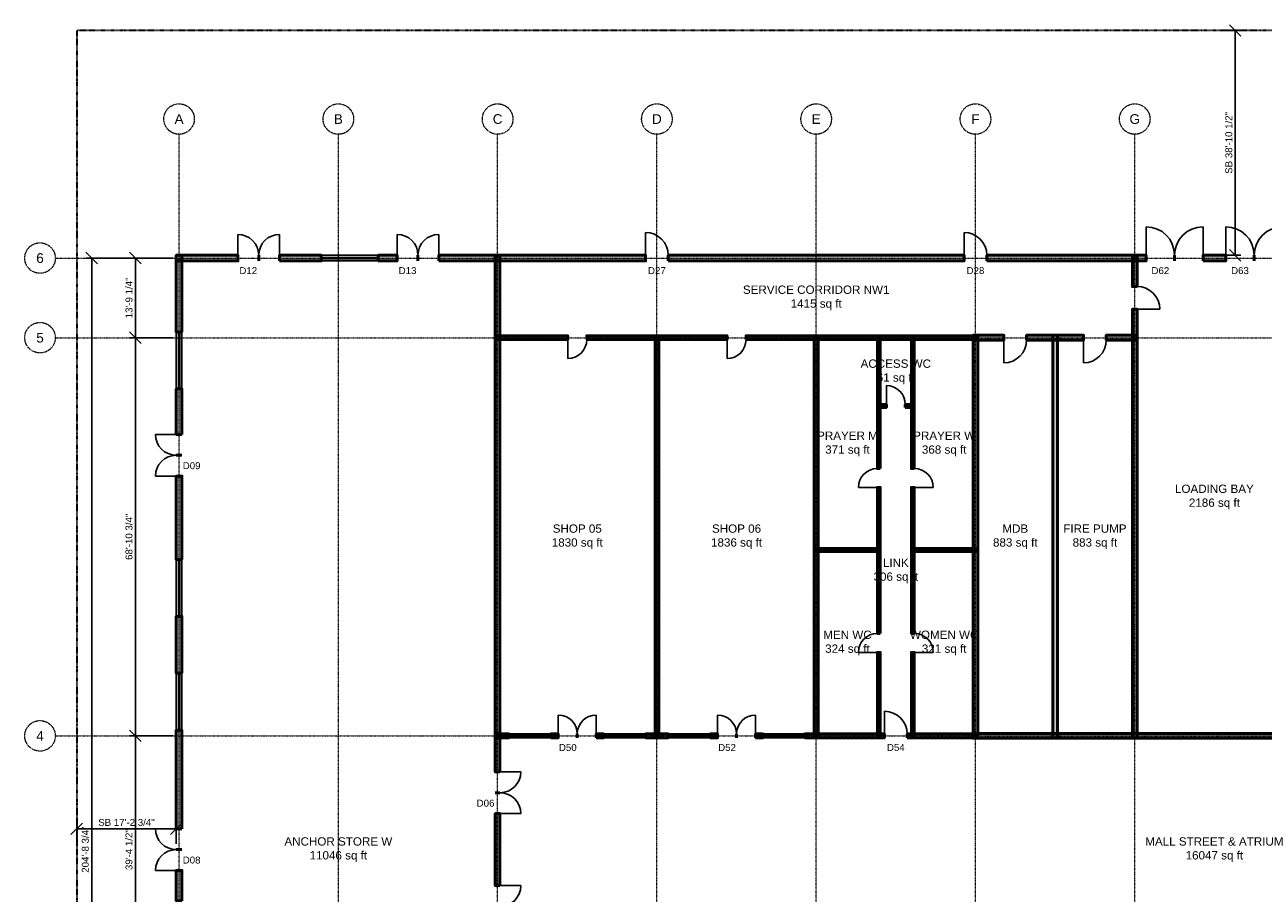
# Model space of a CAD drawing. Header units: inches. Extents: x -108 to 4832, y -12 to 3555.
# Tile 2 of 3: x -108 to 2464, y 1752 to 3555. Entities that reach past the tile are written whole.
import ezdxf
from ezdxf.enums import TextEntityAlignment as Align

# ---------------------------------------------------------------- set-up
doc = ezdxf.new("R2010")
doc.units = ezdxf.units.IN
doc.header["$LTSCALE"] = 0.03937
doc.header["$MEASUREMENT"] = 0
doc.linetypes.add('CENTER', pattern=[5.08, 3.175, -0.635, 0.635, -0.635])
doc.linetypes.add('PHANTOM', pattern=[6.35, 3.175, -0.635, 0.635, -0.635, 0.635, -0.635])
for name, color, linetype, lineweight in [('A-ANNO-DIMS', 1, 'Continuous', 18), ('A-ANNO-SYMB', 2, 'Continuous', 18), ('A-AREA-IDEN', 2, 'Continuous', 18), ('A-DOOR', 3, 'Continuous', 25), ('A-GLAZ', 4, 'Continuous', 25), ('A-WALL', 7, 'Continuous', 50), ('A-WALL-PATT', 8, 'Continuous', 9), ('C-PROP-LINE', 1, 'PHANTOM', 35), ('S-GRID', 1, 'CENTER', 13)]:
    doc.layers.add(name, color=color, linetype=linetype, lineweight=lineweight)
doc.styles.add('PK-ARIAL', font='arial.ttf')
doc.dimstyles.new('PK-96', dxfattribs={"dimscale": 192, "dimtxt": 0.075, "dimasz": 0.0625, "dimexe": 0.0625, "dimexo": 0.0625, "dimgap": 0.03125, "dimtad": 1, "dimdec": 4, "dimzin": 3, "dimdsep": 46, "dimlunit": 4, "dimtxsty": 'PK-ARIAL', "dimtsz": 0.0625, "dimcen": 2.5, "dimclrd": 256, "dimclre": 256, "dimclrt": 256, "dimazin": 3, "dimtfac": 1, "dimtmove": 0, "dimatfit": 3})

msp = doc.modelspace()

# ---------------------------------------------------------------- hatches: boundary and pattern name
at = {"layer": 'A-WALL-PATT'}
for points in [[(206.69291, 3064.96063), (334.64567, 3064.96063), (334.64567, 3076.77165), (206.69291, 3076.77165)], [(218.50394, 2917.32283), (218.50394, 3076.77165), (206.69291, 3076.77165), (206.69291, 2917.32283)], [(421.25984, 3064.96063), (507.87402, 3064.96063), (507.87402, 3076.77165), (421.25984, 3076.77165)], [(625.98425, 3064.96063), (665.35433, 3064.96063), (665.35433, 3076.77165), (625.98425, 3076.77165)], [(751.9685, 3064.96063), (1181.10236, 3064.96063), (1181.10236, 3076.77165), (751.9685, 3076.77165)], [(878.93701, 2003.93701), (878.93701, 3075.7874), (869.09449, 3075.7874), (869.09449, 2003.93701)], [(1228.34646, 3064.96063), (1842.51969, 3064.96063), (1842.51969, 3076.77165), (1228.34646, 3076.77165)], [(1889.76378, 3064.96063), (2220.47244, 3064.96063), (2220.47244, 3076.77165), (1889.76378, 3076.77165)], [(2201.77165, 3011.81102), (2201.77165, 3075.7874), (2191.92913, 3075.7874), (2191.92913, 3011.81102)], [(2338.58268, 3064.96063), (2385.82677, 3064.96063), (2385.82677, 3076.77165), (2338.58268, 3076.77165)], [(2201.77165, 2073.8189), (2201.77165, 2964.56693), (2191.92913, 2964.56693), (2191.92913, 2073.8189)], [(870.07874, 2901.5748), (1019.68504, 2901.5748), (1019.68504, 2909.44882), (870.07874, 2909.44882)], [(1059.05512, 2901.5748), (1350.3937, 2901.5748), (1350.3937, 2909.44882), (1059.05512, 2909.44882)], [(1208.66142, 2074.80315), (1208.66142, 2909.44882), (1200.7874, 2909.44882), (1200.7874, 2074.80315)], [(1389.76378, 2901.5748), (1870.07874, 2901.5748), (1870.07874, 2909.44882), (1389.76378, 2909.44882)], [(1539.37008, 2074.80315), (1539.37008, 2909.44882), (1531.49606, 2909.44882), (1531.49606, 2074.80315)], [(1668.30709, 2633.85827), (1668.30709, 2908.46457), (1662.40157, 2908.46457), (1662.40157, 2633.85827)], [(1739.17323, 2633.85827), (1739.17323, 2908.46457), (1733.26772, 2908.46457), (1733.26772, 2633.85827)], [(1861.22047, 2900.59055), (1925.19685, 2900.59055), (1925.19685, 2910.43307), (1861.22047, 2910.43307)], [(1871.06299, 2073.8189), (1871.06299, 2910.43307), (1861.22047, 2910.43307), (1861.22047, 2073.8189)], [(1972.44094, 2900.59055), (2090.55118, 2900.59055), (2090.55118, 2910.43307), (1972.44094, 2910.43307)], [(2036.41732, 2073.8189), (2036.41732, 2910.43307), (2026.5748, 2910.43307), (2026.5748, 2073.8189)], [(2137.79528, 2900.59055), (2201.77165, 2900.59055), (2201.77165, 2910.43307), (2137.79528, 2910.43307)], [(218.50394, 2704.72441), (218.50394, 2799.2126), (206.69291, 2799.2126), (206.69291, 2704.72441)], [(1662.40157, 2760.82677), (1681.10236, 2760.82677), (1681.10236, 2766.73228), (1662.40157, 2766.73228)], [(1720.47244, 2760.82677), (1739.17323, 2760.82677), (1739.17323, 2766.73228), (1720.47244, 2766.73228)], [(218.50394, 2444.88189), (218.50394, 2618.11024), (206.69291, 2618.11024), (206.69291, 2444.88189)], [(1668.30709, 2291.33858), (1668.30709, 2594.48819), (1662.40157, 2594.48819), (1662.40157, 2291.33858)], [(1739.17323, 2291.33858), (1739.17323, 2594.48819), (1733.26772, 2594.48819), (1733.26772, 2291.33858)], [(1532.48031, 2461.61417), (1668.30709, 2461.61417), (1668.30709, 2467.51969), (1532.48031, 2467.51969)], [(1733.26772, 2461.61417), (1869.09449, 2461.61417), (1869.09449, 2467.51969), (1733.26772, 2467.51969)], [(218.50394, 2208.66142), (218.50394, 2326.77165), (206.69291, 2326.77165), (206.69291, 2208.66142)], [(1668.30709, 2075.7874), (1668.30709, 2251.9685), (1662.40157, 2251.9685), (1662.40157, 2075.7874)], [(1739.17323, 2075.7874), (1739.17323, 2251.9685), (1733.26772, 2251.9685), (1733.26772, 2075.7874)], [(218.50394, 1885.82677), (218.50394, 2090.55118), (206.69291, 2090.55118), (206.69291, 1885.82677)], [(1861.22047, 2073.8189), (2863.18898, 2073.8189), (2863.18898, 2083.66142), (1861.22047, 2083.66142)], [(870.07874, 2074.80315), (897.6378, 2074.80315), (897.6378, 2082.67717), (870.07874, 2082.67717)], [(984.25197, 2074.80315), (1000, 2074.80315), (1000, 2082.67717), (984.25197, 2082.67717)], [(1078.74016, 2074.80315), (1094.48819, 2074.80315), (1094.48819, 2082.67717), (1078.74016, 2082.67717)], [(1181.10236, 2074.80315), (1228.34646, 2074.80315), (1228.34646, 2082.67717), (1181.10236, 2082.67717)], [(1314.96063, 2074.80315), (1330.70866, 2074.80315), (1330.70866, 2082.67717), (1314.96063, 2082.67717)], [(1409.44882, 2074.80315), (1425.19685, 2074.80315), (1425.19685, 2082.67717), (1409.44882, 2082.67717)], [(1511.81102, 2074.80315), (1677.16535, 2074.80315), (1677.16535, 2082.67717), (1511.81102, 2082.67717)], [(1724.40945, 2074.80315), (1870.07874, 2074.80315), (1870.07874, 2082.67717), (1724.40945, 2082.67717)], [(878.93701, 1767.71654), (878.93701, 1917.32283), (869.09449, 1917.32283), (869.09449, 1767.71654)], [(218.50394, 1736.22047), (218.50394, 1799.2126), (206.69291, 1799.2126), (206.69291, 1736.22047)]]:
    msp.add_hatch(color=256, dxfattribs=at).paths.add_polyline_path(points)

# ---------------------------------------------------------------- linework, layer by layer
at = {"layer": 'A-DOOR'}
for p, q in [((334.64567, 3076.77165), (334.64567, 3120.07874)), ((421.25984, 3076.77165), (421.25984, 3120.07874)), ((665.35433, 3076.77165), (665.35433, 3120.07874)), ((751.9685, 3076.77165), (751.9685, 3120.07874)), ((1181.10236, 3076.77165), (1181.10236, 3124.01575)), ((1842.51969, 3076.77165), (1842.51969, 3124.01575)), ((2220.47244, 3076.77165), (2220.47244, 3135.82677)), ((2338.58268, 3076.77165), (2338.58268, 3135.82677)), ((2385.82677, 3076.77165), (2385.82677, 3135.82677)), ((2201.77165, 2964.56693), (2249.01575, 2964.56693)), ((1019.68504, 2901.5748), (1019.68504, 2862.20472)), ((1350.3937, 2901.5748), (1350.3937, 2862.20472)), ((1925.19685, 2900.59055), (1925.19685, 2853.34646)), ((2090.55118, 2900.59055), (2090.55118, 2853.34646)), ((1681.10236, 2766.73228), (1681.10236, 2806.10236)), ((206.69291, 2704.72441), (163.38583, 2704.72441)), ((206.69291, 2618.11024), (163.38583, 2618.11024)), ((1662.40157, 2594.48819), (1623.0315, 2594.48819)), ((1739.17323, 2594.48819), (1778.54331, 2594.48819)), ((1662.40157, 2251.9685), (1623.0315, 2251.9685)), ((1739.17323, 2251.9685), (1778.54331, 2251.9685)), ((1000, 2082.67717), (1000, 2122.04724)), ((1078.74016, 2082.67717), (1078.74016, 2122.04724)), ((1330.70866, 2082.67717), (1330.70866, 2122.04724)), ((1409.44882, 2082.67717), (1409.44882, 2122.04724)), ((1677.16535, 2082.67717), (1677.16535, 2129.92126)), ((878.93701, 2003.93701), (922.24409, 2003.93701)), ((878.93701, 1917.32283), (922.24409, 1917.32283)), ((206.69291, 1885.82677), (163.38583, 1885.82677)), ((206.69291, 1799.2126), (163.38583, 1799.2126)), ((878.93701, 1767.71654), (922.24409, 1767.71654))]:
    msp.add_line(p, q, dxfattribs=at)
for centre, radius, start, end in [((334.64567, 3076.77165), 43.30709, 0, 90), ((421.25984, 3076.77165), 43.30709, 90, 180), ((665.35433, 3076.77165), 43.30709, 0, 90), ((751.9685, 3076.77165), 43.30709, 90, 180), ((1181.10236, 3076.77165), 47.24409, 0, 90), ((1842.51969, 3076.77165), 47.24409, 0, 90), ((2220.47244, 3076.77165), 59.05512, 0, 90), ((2338.58268, 3076.77165), 59.05512, 90, 180), ((2385.82677, 3076.77165), 59.05512, 0, 90), ((2503.93701, 3076.77165), 59.05512, 90, 180), ((2201.77165, 2964.56693), 47.24409, 0, 90), ((1019.68504, 2901.5748), 39.37008, -90, 0), ((1350.3937, 2901.5748), 39.37008, -90, 0), ((1925.19685, 2900.59055), 47.24409, -90, 0), ((2090.55118, 2900.59055), 47.24409, -90, 0), ((1681.10236, 2766.73228), 39.37008, 0, 90), ((206.69291, 2704.72441), 43.30709, 180, -90), ((206.69291, 2618.11024), 43.30709, 90, 180), ((1662.40157, 2594.48819), 39.37008, 90, 180), ((1739.17323, 2594.48819), 39.37008, 0, 90), ((1662.40157, 2251.9685), 39.37008, 90, 180), ((1739.17323, 2251.9685), 39.37008, 0, 90), ((1000, 2082.67717), 39.37008, 0, 90), ((1078.74016, 2082.67717), 39.37008, 90, 180), ((1330.70866, 2082.67717), 39.37008, 0, 90), ((1409.44882, 2082.67717), 39.37008, 90, 180), ((1677.16535, 2082.67717), 47.24409, 0, 90), ((878.93701, 2003.93701), 43.30709, -90, 0), ((878.93701, 1917.32283), 43.30709, 0, 90), ((206.69291, 1885.82677), 43.30709, 180, -90), ((206.69291, 1799.2126), 43.30709, 90, 180), ((878.93701, 1767.71654), 43.30709, -90, 0)]:
    msp.add_arc(centre, radius, start, end, dxfattribs=at)
at = {"layer": 'A-GLAZ'}
for p, q in [((507.87402, 3076.77165), (625.98425, 3076.77165)), ((507.87402, 3072.34252), (625.98425, 3072.34252)), ((507.87402, 3069.38976), (625.98425, 3069.38976)), ((507.87402, 3064.96063), (625.98425, 3064.96063)), ((206.69291, 2799.2126), (206.69291, 2917.32283)), ((211.12205, 2799.2126), (211.12205, 2917.32283)), ((214.0748, 2799.2126), (214.0748, 2917.32283)), ((218.50394, 2799.2126), (218.50394, 2917.32283)), ((206.69291, 2326.77165), (206.69291, 2444.88189)), ((211.12205, 2326.77165), (211.12205, 2444.88189)), ((214.0748, 2326.77165), (214.0748, 2444.88189)), ((218.50394, 2326.77165), (218.50394, 2444.88189)), ((206.69291, 2090.55118), (206.69291, 2208.66142)), ((211.12205, 2090.55118), (211.12205, 2208.66142)), ((214.0748, 2090.55118), (214.0748, 2208.66142)), ((218.50394, 2090.55118), (218.50394, 2208.66142)), ((897.6378, 2082.67717), (984.25197, 2082.67717)), ((897.6378, 2079.72441), (984.25197, 2079.72441)), ((897.6378, 2077.75591), (984.25197, 2077.75591)), ((897.6378, 2074.80315), (984.25197, 2074.80315)), ((1094.48819, 2082.67717), (1181.10236, 2082.67717)), ((1094.48819, 2079.72441), (1181.10236, 2079.72441)), ((1094.48819, 2077.75591), (1181.10236, 2077.75591)), ((1094.48819, 2074.80315), (1181.10236, 2074.80315)), ((1228.34646, 2082.67717), (1314.96063, 2082.67717)), ((1228.34646, 2079.72441), (1314.96063, 2079.72441)), ((1228.34646, 2077.75591), (1314.96063, 2077.75591)), ((1228.34646, 2074.80315), (1314.96063, 2074.80315)), ((1425.19685, 2082.67717), (1511.81102, 2082.67717)), ((1425.19685, 2079.72441), (1511.81102, 2079.72441)), ((1425.19685, 2077.75591), (1511.81102, 2077.75591)), ((1425.19685, 2074.80315), (1511.81102, 2074.80315))]:
    msp.add_line(p, q, dxfattribs=at)
at = {"layer": 'A-WALL'}
for p, q in [((334.64567, 3064.96063), (334.64567, 3076.77165)), ((377.95276, 3064.96063), (377.95276, 3076.77165)), ((377.95276, 3064.96063), (377.95276, 3076.77165)), ((421.25984, 3064.96063), (421.25984, 3076.77165)), ((507.87402, 3064.96063), (507.87402, 3076.77165)), ((625.98425, 3064.96063), (625.98425, 3076.77165)), ((665.35433, 3064.96063), (665.35433, 3076.77165)), ((708.66142, 3064.96063), (708.66142, 3076.77165)), ((708.66142, 3064.96063), (708.66142, 3076.77165)), ((751.9685, 3064.96063), (751.9685, 3076.77165)), ((1181.10236, 3064.96063), (1181.10236, 3076.77165)), ((1228.34646, 3064.96063), (1228.34646, 3076.77165)), ((1842.51969, 3064.96063), (1842.51969, 3076.77165)), ((1889.76378, 3064.96063), (1889.76378, 3076.77165)), ((2220.47244, 3064.96063), (2220.47244, 3076.77165)), ((2279.52756, 3064.96063), (2279.52756, 3076.77165)), ((2279.52756, 3064.96063), (2279.52756, 3076.77165)), ((2338.58268, 3064.96063), (2338.58268, 3076.77165)), ((2385.82677, 3064.96063), (2385.82677, 3076.77165)), ((2444.88189, 3064.96063), (2444.88189, 3076.77165)), ((2444.88189, 3064.96063), (2444.88189, 3076.77165)), ((2201.77165, 3011.81102), (2191.92913, 3011.81102)), ((2201.77165, 2964.56693), (2191.92913, 2964.56693)), ((218.50394, 2917.32283), (206.69291, 2917.32283)), ((1019.68504, 2901.5748), (1019.68504, 2909.44882)), ((1059.05512, 2901.5748), (1059.05512, 2909.44882)), ((1350.3937, 2901.5748), (1350.3937, 2909.44882)), ((1389.76378, 2901.5748), (1389.76378, 2909.44882)), ((1925.19685, 2900.59055), (1925.19685, 2910.43307)), ((1972.44094, 2900.59055), (1972.44094, 2910.43307)), ((2090.55118, 2900.59055), (2090.55118, 2910.43307)), ((2137.79528, 2900.59055), (2137.79528, 2910.43307)), ((218.50394, 2799.2126), (206.69291, 2799.2126)), ((1681.10236, 2760.82677), (1681.10236, 2766.73228)), ((1720.47244, 2760.82677), (1720.47244, 2766.73228)), ((218.50394, 2704.72441), (206.69291, 2704.72441)), ((218.50394, 2661.41732), (206.69291, 2661.41732)), ((218.50394, 2661.41732), (206.69291, 2661.41732)), ((1668.30709, 2633.85827), (1662.40157, 2633.85827)), ((1739.17323, 2633.85827), (1733.26772, 2633.85827)), ((218.50394, 2618.11024), (206.69291, 2618.11024)), ((1668.30709, 2594.48819), (1662.40157, 2594.48819)), ((1739.17323, 2594.48819), (1733.26772, 2594.48819)), ((218.50394, 2444.88189), (206.69291, 2444.88189)), ((218.50394, 2326.77165), (206.69291, 2326.77165)), ((1668.30709, 2291.33858), (1662.40157, 2291.33858)), ((1739.17323, 2291.33858), (1733.26772, 2291.33858)), ((1668.30709, 2251.9685), (1662.40157, 2251.9685)), ((1739.17323, 2251.9685), (1733.26772, 2251.9685)), ((218.50394, 2208.66142), (206.69291, 2208.66142)), ((218.50394, 2090.55118), (206.69291, 2090.55118)), ((897.6378, 2074.80315), (897.6378, 2082.67717)), ((984.25197, 2074.80315), (984.25197, 2082.67717)), ((1000, 2074.80315), (1000, 2082.67717)), ((1039.37008, 2074.80315), (1039.37008, 2082.67717)), ((1039.37008, 2074.80315), (1039.37008, 2082.67717)), ((1078.74016, 2074.80315), (1078.74016, 2082.67717)), ((1094.48819, 2074.80315), (1094.48819, 2082.67717)), ((1181.10236, 2074.80315), (1181.10236, 2082.67717)), ((1228.34646, 2074.80315), (1228.34646, 2082.67717)), ((1314.96063, 2074.80315), (1314.96063, 2082.67717)), ((1330.70866, 2074.80315), (1330.70866, 2082.67717)), ((1370.07874, 2074.80315), (1370.07874, 2082.67717)), ((1370.07874, 2074.80315), (1370.07874, 2082.67717)), ((1409.44882, 2074.80315), (1409.44882, 2082.67717)), ((1425.19685, 2074.80315), (1425.19685, 2082.67717)), ((1511.81102, 2074.80315), (1511.81102, 2082.67717)), ((1677.16535, 2074.80315), (1677.16535, 2082.67717)), ((1724.40945, 2074.80315), (1724.40945, 2082.67717)), ((878.93701, 2003.93701), (869.09449, 2003.93701)), ((878.93701, 1960.62992), (869.09449, 1960.62992)), ((878.93701, 1960.62992), (869.09449, 1960.62992)), ((878.93701, 1917.32283), (869.09449, 1917.32283)), ((218.50394, 1885.82677), (206.69291, 1885.82677)), ((218.50394, 1842.51969), (206.69291, 1842.51969)), ((218.50394, 1842.51969), (206.69291, 1842.51969)), ((218.50394, 1799.2126), (206.69291, 1799.2126)), ((878.93701, 1767.71654), (869.09449, 1767.71654))]:
    msp.add_line(p, q, dxfattribs=at)
for points in [[(206.69291, 3064.96063), (334.64567, 3064.96063), (334.64567, 3076.77165), (206.69291, 3076.77165)], [(218.50394, 2917.32283), (218.50394, 3076.77165), (206.69291, 3076.77165), (206.69291, 2917.32283)], [(421.25984, 3064.96063), (507.87402, 3064.96063), (507.87402, 3076.77165), (421.25984, 3076.77165)], [(625.98425, 3064.96063), (665.35433, 3064.96063), (665.35433, 3076.77165), (625.98425, 3076.77165)], [(751.9685, 3064.96063), (1181.10236, 3064.96063), (1181.10236, 3076.77165), (751.9685, 3076.77165)], [(878.93701, 2003.93701), (878.93701, 3075.7874), (869.09449, 3075.7874), (869.09449, 2003.93701)], [(1228.34646, 3064.96063), (1842.51969, 3064.96063), (1842.51969, 3076.77165), (1228.34646, 3076.77165)], [(1889.76378, 3064.96063), (2220.47244, 3064.96063), (2220.47244, 3076.77165), (1889.76378, 3076.77165)], [(2201.77165, 3011.81102), (2201.77165, 3075.7874), (2191.92913, 3075.7874), (2191.92913, 3011.81102)], [(2338.58268, 3064.96063), (2385.82677, 3064.96063), (2385.82677, 3076.77165), (2338.58268, 3076.77165)], [(2201.77165, 2073.8189), (2201.77165, 2964.56693), (2191.92913, 2964.56693), (2191.92913, 2073.8189)], [(870.07874, 2901.5748), (1019.68504, 2901.5748), (1019.68504, 2909.44882), (870.07874, 2909.44882)], [(1059.05512, 2901.5748), (1350.3937, 2901.5748), (1350.3937, 2909.44882), (1059.05512, 2909.44882)], [(1208.66142, 2074.80315), (1208.66142, 2909.44882), (1200.7874, 2909.44882), (1200.7874, 2074.80315)], [(1389.76378, 2901.5748), (1870.07874, 2901.5748), (1870.07874, 2909.44882), (1389.76378, 2909.44882)], [(1539.37008, 2074.80315), (1539.37008, 2909.44882), (1531.49606, 2909.44882), (1531.49606, 2074.80315)], [(1668.30709, 2633.85827), (1668.30709, 2908.46457), (1662.40157, 2908.46457), (1662.40157, 2633.85827)], [(1739.17323, 2633.85827), (1739.17323, 2908.46457), (1733.26772, 2908.46457), (1733.26772, 2633.85827)], [(1861.22047, 2900.59055), (1925.19685, 2900.59055), (1925.19685, 2910.43307), (1861.22047, 2910.43307)], [(1871.06299, 2073.8189), (1871.06299, 2910.43307), (1861.22047, 2910.43307), (1861.22047, 2073.8189)], [(1972.44094, 2900.59055), (2090.55118, 2900.59055), (2090.55118, 2910.43307), (1972.44094, 2910.43307)], [(2036.41732, 2073.8189), (2036.41732, 2910.43307), (2026.5748, 2910.43307), (2026.5748, 2073.8189)], [(2137.79528, 2900.59055), (2201.77165, 2900.59055), (2201.77165, 2910.43307), (2137.79528, 2910.43307)], [(218.50394, 2704.72441), (218.50394, 2799.2126), (206.69291, 2799.2126), (206.69291, 2704.72441)], [(1662.40157, 2760.82677), (1681.10236, 2760.82677), (1681.10236, 2766.73228), (1662.40157, 2766.73228)], [(1720.47244, 2760.82677), (1739.17323, 2760.82677), (1739.17323, 2766.73228), (1720.47244, 2766.73228)], [(218.50394, 2444.88189), (218.50394, 2618.11024), (206.69291, 2618.11024), (206.69291, 2444.88189)], [(1668.30709, 2291.33858), (1668.30709, 2594.48819), (1662.40157, 2594.48819), (1662.40157, 2291.33858)], [(1739.17323, 2291.33858), (1739.17323, 2594.48819), (1733.26772, 2594.48819), (1733.26772, 2291.33858)], [(1532.48031, 2461.61417), (1668.30709, 2461.61417), (1668.30709, 2467.51969), (1532.48031, 2467.51969)], [(1733.26772, 2461.61417), (1869.09449, 2461.61417), (1869.09449, 2467.51969), (1733.26772, 2467.51969)], [(218.50394, 2208.66142), (218.50394, 2326.77165), (206.69291, 2326.77165), (206.69291, 2208.66142)], [(1668.30709, 2075.7874), (1668.30709, 2251.9685), (1662.40157, 2251.9685), (1662.40157, 2075.7874)], [(1739.17323, 2075.7874), (1739.17323, 2251.9685), (1733.26772, 2251.9685), (1733.26772, 2075.7874)], [(218.50394, 1885.82677), (218.50394, 2090.55118), (206.69291, 2090.55118), (206.69291, 1885.82677)], [(1861.22047, 2073.8189), (2863.18898, 2073.8189), (2863.18898, 2083.66142), (1861.22047, 2083.66142)], [(870.07874, 2074.80315), (897.6378, 2074.80315), (897.6378, 2082.67717), (870.07874, 2082.67717)], [(984.25197, 2074.80315), (1000, 2074.80315), (1000, 2082.67717), (984.25197, 2082.67717)], [(1078.74016, 2074.80315), (1094.48819, 2074.80315), (1094.48819, 2082.67717), (1078.74016, 2082.67717)], [(1181.10236, 2074.80315), (1228.34646, 2074.80315), (1228.34646, 2082.67717), (1181.10236, 2082.67717)], [(1314.96063, 2074.80315), (1330.70866, 2074.80315), (1330.70866, 2082.67717), (1314.96063, 2082.67717)], [(1409.44882, 2074.80315), (1425.19685, 2074.80315), (1425.19685, 2082.67717), (1409.44882, 2082.67717)], [(1511.81102, 2074.80315), (1677.16535, 2074.80315), (1677.16535, 2082.67717), (1511.81102, 2082.67717)], [(1724.40945, 2074.80315), (1870.07874, 2074.80315), (1870.07874, 2082.67717), (1724.40945, 2082.67717)], [(878.93701, 1767.71654), (878.93701, 1917.32283), (869.09449, 1917.32283), (869.09449, 1767.71654)], [(218.50394, 1736.22047), (218.50394, 1799.2126), (206.69291, 1799.2126), (206.69291, 1736.22047)]]:
    msp.add_lwpolyline(points, close=True, dxfattribs=at)
at = {"layer": 'C-PROP-LINE'}
msp.add_lwpolyline([(0, 0), (4724.40945, 0), (4724.40945, 3543.30709), (0, 3543.30709)], close=True, dxfattribs=at)
at = {"layer": 'S-GRID'}
for p, q in [((212.59843, 357.16535), (212.59843, 3327.87402)), ((543.30709, 357.16535), (543.30709, 3327.87402)), ((874.01575, 357.16535), (874.01575, 3327.87402)), ((1204.72441, 357.16535), (1204.72441, 3327.87402)), ((1535.43307, 357.16535), (1535.43307, 3327.87402)), ((1866.14173, 357.16535), (1866.14173, 3327.87402)), ((2196.85039, 357.16535), (2196.85039, 3327.87402)), ((-44.40945, 3070.86614), (4768.8189, 3070.86614)), ((-44.40945, 2905.51181), (4768.8189, 2905.51181)), ((-44.40945, 2078.74016), (4768.8189, 2078.74016))]:
    msp.add_line(p, q, dxfattribs=at)
for centre in [(212.59843, 3359.55402), (543.30709, 3359.55402), (874.01575, 3359.55402), (1204.72441, 3359.55402), (1535.43307, 3359.55402), (1866.14173, 3359.55402), (2196.85039, 3359.55402), (-76.08945, 3070.86614), (-76.08945, 2905.51181), (-76.08945, 2078.74016)]:
    msp.add_circle(centre, 31.68, dxfattribs=at)

# ---------------------------------------------------------------- texts
at = {"layer": 'A-ANNO-SYMB', "style": 'PK-ARIAL'}
for s, p in [('D12', (356.29921, 3044.80063)), ('D13', (687.00787, 3044.80063)), ('D27', (1204.72441, 3044.80063)), ('D28', (1866.14173, 3044.80063)), ('D62', (2250, 3044.80063)), ('D63', (2415.35433, 3044.80063)), ('D09', (238.66394, 2639.76378)), ('D50', (1019.68504, 2054.64315)), ('D52', (1350.3937, 2054.64315)), ('D54', (1700.7874, 2054.64315)), ('D06', (848.93449, 1938.97638)), ('D08', (238.66394, 1820.86614))]:
    msp.add_text(s, height=14.4, dxfattribs=at).set_placement(p, align=Align.MIDDLE_CENTER)
at = {"layer": 'A-AREA-IDEN', "char_height": 17.28, "attachment_point": 5, "style": 'PK-ARIAL'}
for s, insert in [('SERVICE CORRIDOR NW1\\P1415 sq ft', (1535.43307, 2988.18898)), ('ACCESS WC\\P61 sq ft', (1700.7874, 2834.64567)), ('PRAYER M\\P371 sq ft', (1600.3937, 2685.03937)), ('PRAYER W\\P368 sq ft', (1801.1811, 2685.03937)), ('LOADING BAY\\P2186 sq ft', (2362.20472, 2574.80315)), ('SHOP 05\\P1830 sq ft', (1039.37008, 2492.12598)), ('SHOP 06\\P1836 sq ft', (1370.07874, 2492.12598)), ('MDB\\P883 sq ft', (1948.8189, 2492.12598)), ('FIRE PUMP\\P883 sq ft', (2114.17323, 2492.12598)), ('LINK\\P306 sq ft', (1700.7874, 2421.25984)), ('MEN WC\\P324 sq ft', (1600.3937, 2271.65354)), ('WOMEN WC\\P321 sq ft', (1801.1811, 2271.65354)), ('ANCHOR STORE W\\P11046 sq ft', (543.30709, 1842.51969)), ('MALL STREET & ATRIUM\\P16047 sq ft', (2362.20472, 1842.51969))]:
    msp.add_mtext(s, dxfattribs=dict(at, insert=insert))
at = {"layer": 'S-GRID', "style": 'PK-ARIAL'}
for s, p in [('A', (212.59843, 3359.55402)), ('B', (543.30709, 3359.55402)), ('C', (874.01575, 3359.55402)), ('D', (1204.72441, 3359.55402)), ('E', (1535.43307, 3359.55402)), ('F', (1866.14173, 3359.55402)), ('G', (2196.85039, 3359.55402)), ('6', (-76.08945, 3070.86614)), ('5', (-76.08945, 2905.51181)), ('4', (-76.08945, 2078.74016))]:
    msp.add_text(s, height=20.16, dxfattribs=at).set_placement(p, align=Align.MIDDLE_CENTER)

# ---------------------------------------------------------------- dimensions: what is measured, and where the dimension line sits
at = {"layer": 'A-ANNO-DIMS'}
for base, p1, p2, text in [((2405.40472, 3076.77165), (2362.20472, 3076.77165), (2362.20472, 3543.30709), 'SB 38\'-10 1/2"'), ((31.1811, 614.17323), (212.59843, 614.17323), (212.59843, 3070.86614), '204\'-8 3/4"'), ((121.88976, 2905.51181), (212.59843, 2905.51181), (212.59843, 3070.86614), '13\'-9 1/4"'), ((121.88976, 2078.74016), (212.59843, 2078.74016), (212.59843, 2905.51181), '68\'-10 3/4"'), ((121.88976, 1606.29921), (212.59843, 1606.29921), (212.59843, 2078.74016), '39\'-4 1/2"')]:
    msp.add_linear_dim(base=base, p1=p1, p2=p2, angle=90, text=text, dimstyle='PK-96', dxfattribs=at).render()
msp.add_linear_dim(base=(0, 1885.71969), p1=(0, 1842.51969), p2=(206.69291, 1842.51969), text='SB 17\'-2 3/4"', dimstyle='PK-96', dxfattribs=at).render()

doc.saveas('drawing.dxf')
